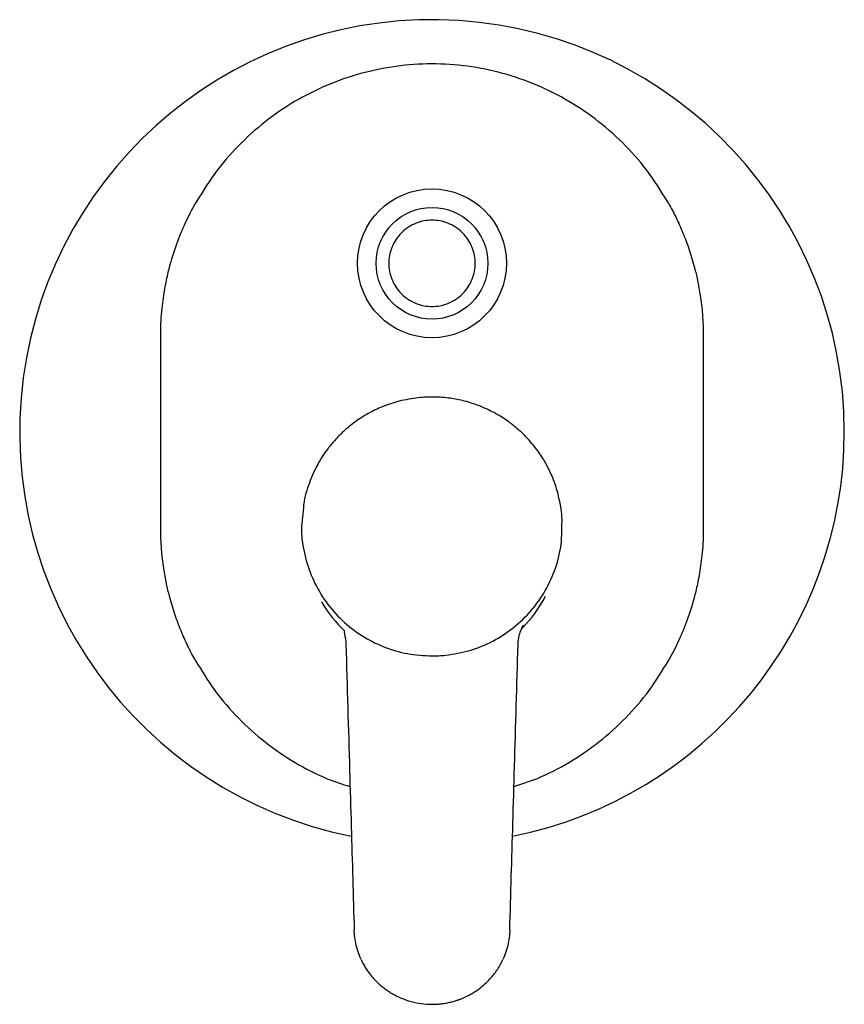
# Model space of a CAD drawing. Header units: millimetres. Extents: x 4090.438 to 4090.593, y 1719.911 to 1720.096.
import ezdxf

# ---------------------------------------------------------------- set-up
doc = ezdxf.new("R2010")
doc.units = ezdxf.units.MM
doc.layers.add('SANINDUSA', color=3, linetype='Continuous')

msp = doc.modelspace()

# ---------------------------------------------------------------- linework, layer by layer
at = {"layer": 'SANINDUSA'}
msp.add_line((4090.491457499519, 1720.004729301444), (4090.49113602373, 1720.001208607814), dxfattribs=at)
for radius in [0.01399999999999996, 0.0105]:
    msp.add_circle((4090.515636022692, 1720.050683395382), radius, dxfattribs=at)
for centre, radius, start, end in [((4090.515636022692, 1720.018983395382), 0.07750000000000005, 0, 258.7208373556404), ((4090.515636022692, 1720.018983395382), 0.07750000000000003, 281.2633118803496, 0), ((4090.525527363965, 1720.002178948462), 0.01455242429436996, 356.2024496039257, 10.78985109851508), ((4090.515636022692, 1719.998983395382), 0.0239387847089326, 209.8573974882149, 226.8994900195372), ((4090.515636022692, 1719.998983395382), 0.0239387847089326, 315.0454303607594, 333.0352370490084)]:
    msp.add_arc(centre, radius, start, end, dxfattribs=at)
for points, knots in [([(4090.560126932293, 1720.061914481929), (4090.558946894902, 1720.063843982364), (4090.556581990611, 1720.067710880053), (4090.552118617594, 1720.072866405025), (4090.547061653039, 1720.077421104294), (4090.541443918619, 1720.081256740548), (4090.535378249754, 1720.08431809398), (4090.5289667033, 1720.08653584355), (4090.522330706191, 1720.087877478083), (4090.515581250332, 1720.088327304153), (4090.508825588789, 1720.087857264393), (4090.502185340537, 1720.086486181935), (4090.49578074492, 1720.08425983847), (4090.489731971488, 1720.081205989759), (4090.484148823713, 1720.077365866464), (4090.479125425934, 1720.072821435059), (4090.47467383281, 1720.067692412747), (4090.472320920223, 1720.063839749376), (4090.471145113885, 1720.061914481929)], [0, 0, 0, 0, 0.06260785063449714, 0.1254719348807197, 0.1881930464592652, 0.2508061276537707, 0.3134129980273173, 0.3759506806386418, 0.4382483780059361, 0.5004847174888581, 0.5628408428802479, 0.6253355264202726, 0.6878382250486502, 0.7502069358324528, 0.8125691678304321, 0.87504445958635, 0.9375567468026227, 1, 1, 1, 1]), ([(4090.46463602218, 1720.036983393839), (4090.464647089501, 1720.037793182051), (4090.464668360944, 1720.039349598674), (4090.464830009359, 1720.041584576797), (4090.465057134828, 1720.043622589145), (4090.465335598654, 1720.045462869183), (4090.46564237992, 1720.04710605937), (4090.465959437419, 1720.048553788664), (4090.46655433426, 1720.050957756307), (4090.467577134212, 1720.054235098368), (4090.469208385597, 1720.058264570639), (4090.470515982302, 1720.060728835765), (4090.471145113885, 1720.061914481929)], [0, 0, 0, 0, 0.09328050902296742, 0.1792855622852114, 0.2580147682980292, 0.3294678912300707, 0.3936446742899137, 0.450544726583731, 0.500168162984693, 0.67889302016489, 0.8455039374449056, 1, 1, 1, 1]), ([(4090.560126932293, 1720.061914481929), (4090.560362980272, 1720.061484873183), (4090.560842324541, 1720.06061246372), (4090.561522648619, 1720.059257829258), (4090.562183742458, 1720.057843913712), (4090.562817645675, 1720.056368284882), (4090.56342083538, 1720.054831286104), (4090.563988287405, 1720.053232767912), (4090.56451527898, 1720.051573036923), (4090.565047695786, 1720.049669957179), (4090.565596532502, 1720.047347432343), (4090.566122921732, 1720.044423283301), (4090.56654580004, 1720.040904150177), (4090.56660449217, 1720.038353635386), (4090.566636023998, 1720.036983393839)], [0, 0, 0, 0, 0.05644333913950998, 0.1146198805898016, 0.1745298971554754, 0.236173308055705, 0.2995500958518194, 0.3646604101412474, 0.4315042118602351, 0.5000815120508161, 0.5922376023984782, 0.7062784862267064, 0.8422007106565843, 0.9999999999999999, 0.9999999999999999, 0.9999999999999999, 0.9999999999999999]), ([(4090.515636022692, 1720.058803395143), (4090.51613127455, 1720.058777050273), (4090.517151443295, 1720.058722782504), (4090.518664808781, 1720.058271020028), (4090.520120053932, 1720.057521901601), (4090.52141863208, 1720.056465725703), (4090.522473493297, 1720.055167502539), (4090.523227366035, 1720.05371216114), (4090.523662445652, 1720.052198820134), (4090.523801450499, 1720.050683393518), (4090.523662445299, 1720.049167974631), (4090.523227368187, 1720.047654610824), (4090.522473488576, 1720.04619936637), (4090.52141863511, 1720.044900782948), (4090.520120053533, 1720.043845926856), (4090.518664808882, 1720.043092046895), (4090.517151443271, 1720.042656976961), (4090.515636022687, 1720.042517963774), (4090.514120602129, 1720.042656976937), (4090.512607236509, 1720.043092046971), (4090.511151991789, 1720.043845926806), (4090.509853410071, 1720.044900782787), (4090.508798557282, 1720.046199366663), (4090.50804467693, 1720.047654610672), (4090.507609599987, 1720.04916797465), (4090.507470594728, 1720.050683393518), (4090.507609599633, 1720.052198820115), (4090.508044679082, 1720.053712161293), (4090.508798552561, 1720.055167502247), (4090.509853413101, 1720.056465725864), (4090.51115199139, 1720.057521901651), (4090.51260723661, 1720.058271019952), (4090.514120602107, 1720.058722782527), (4090.515140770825, 1720.05877705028), (4090.515636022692, 1720.058803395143)], [0, 0, 0, 0, 0.02912901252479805, 0.0600028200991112, 0.09216018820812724, 0.1249999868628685, 0.1578397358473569, 0.1899972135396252, 0.2208710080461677, 0.2500000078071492, 0.2791290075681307, 0.3100028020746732, 0.3421601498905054, 0.375000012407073, 0.4078398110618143, 0.4399971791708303, 0.4708709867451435, 0.4999999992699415, 0.5291290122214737, 0.5600028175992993, 0.5921601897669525, 0.6249999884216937, 0.6578398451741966, 0.6899971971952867, 0.7208709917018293, 0.7499999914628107, 0.7791289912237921, 0.8100027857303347, 0.8421602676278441, 0.8750000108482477, 0.907839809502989, 0.9399971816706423, 0.9708709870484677, 0.9999999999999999, 0.9999999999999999, 0.9999999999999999, 0.9999999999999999]), ([(4090.46463602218, 1720.000983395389), (4090.46463602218, 1720.00498252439), (4090.46463602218, 1720.012978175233), (4090.46463602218, 1720.024988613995), (4090.46463602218, 1720.032984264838), (4090.46463602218, 1720.036983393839)], [0, 0, 0, 0, 0.3334057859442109, 0.6665942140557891, 1, 1, 1, 1]), ([(4090.566636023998, 1720.036983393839), (4090.566636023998, 1720.032984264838), (4090.566636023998, 1720.024988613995), (4090.566636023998, 1720.012978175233), (4090.566636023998, 1720.00498252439), (4090.566636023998, 1720.000983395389)], [0, 0, 0, 0, 0.3334057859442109, 0.6665942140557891, 1, 1, 1, 1]), ([(4090.513066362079, 1720.02541055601), (4090.511850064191, 1720.025229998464), (4090.509543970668, 1720.024887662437), (4090.50639835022, 1720.023813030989), (4090.503732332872, 1720.022536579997), (4090.501343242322, 1720.021031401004), (4090.499302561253, 1720.019400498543), (4090.497530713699, 1720.017644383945), (4090.495790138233, 1720.015558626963), (4090.494019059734, 1720.012851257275), (4090.492495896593, 1720.009357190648), (4090.491604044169, 1720.006583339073), (4090.491477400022, 1720.004981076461), (4090.491457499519, 1720.004729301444)], [0, 0, 0, 0, 0.1140254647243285, 0.2161915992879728, 0.3075214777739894, 0.3884557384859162, 0.478438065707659, 0.5502210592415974, 0.6205532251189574, 0.7315036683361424, 0.850457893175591, 0.9765013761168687, 1, 1, 1, 1]), ([(4090.539822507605, 1720.004903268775), (4090.539659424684, 1720.005802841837), (4090.53932287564, 1720.007659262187), (4090.538258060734, 1720.010704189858), (4090.536681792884, 1720.013840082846), (4090.534874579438, 1720.016338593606), (4090.533310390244, 1720.01807870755), (4090.531940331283, 1720.019402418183), (4090.530179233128, 1720.020839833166), (4090.527897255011, 1720.022342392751), (4090.525037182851, 1720.023765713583), (4090.522017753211, 1720.024776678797), (4090.518994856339, 1720.025364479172), (4090.516102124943, 1720.025618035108), (4090.514103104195, 1720.025481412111), (4090.513066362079, 1720.02541055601)], [0, 0, 0, 0, 0.07372686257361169, 0.1521477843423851, 0.2600419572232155, 0.3566279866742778, 0.4003343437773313, 0.4489448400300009, 0.5102988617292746, 0.5835235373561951, 0.6688380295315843, 0.767096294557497, 0.8389205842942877, 0.9164601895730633, 1, 1, 1, 1]), ([(4090.471145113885, 1719.976052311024), (4090.47090849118, 1719.976482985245), (4090.470428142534, 1719.977357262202), (4090.469746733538, 1719.978714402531), (4090.469085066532, 1719.98013005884), (4090.468451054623, 1719.981606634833), (4090.467848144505, 1719.983143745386), (4090.467281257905, 1719.98474150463), (4090.466755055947, 1719.986399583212), (4090.466224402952, 1719.988297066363), (4090.465677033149, 1719.990612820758), (4090.465150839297, 1719.993531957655), (4090.464726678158, 1719.997054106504), (4090.464667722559, 1719.999609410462), (4090.46463602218, 1720.000983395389)], [0, 0, 0, 0, 0.05658268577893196, 0.1148639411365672, 0.1748438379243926, 0.2365221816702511, 0.2998991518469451, 0.3649747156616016, 0.4317489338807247, 0.5002217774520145, 0.5918767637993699, 0.7057272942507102, 0.8417697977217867, 1, 1, 1, 1]), ([(4090.49113602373, 1720.001208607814), (4090.4911250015, 1720.000772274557), (4090.491080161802, 1719.998810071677), (4090.491754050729, 1719.995316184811), (4090.493246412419, 1719.990943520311), (4090.495612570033, 1719.986930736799), (4090.498676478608, 1719.983435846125), (4090.502356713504, 1719.980572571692), (4090.506512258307, 1719.978466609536), (4090.5109928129, 1719.977115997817), (4090.514090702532, 1719.976947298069), (4090.51563602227, 1719.976863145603)], [0, 0, 0, 0, 0.03403863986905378, 0.1544454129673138, 0.2755913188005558, 0.3960529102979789, 0.5170712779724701, 0.6378020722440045, 0.758524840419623, 0.879544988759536, 1, 1, 1, 1]), ([(4090.518209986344, 1719.976997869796), (4090.519741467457, 1719.977243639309), (4090.522808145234, 1719.977735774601), (4090.52712061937, 1719.979548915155), (4090.531032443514, 1719.982079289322), (4090.534381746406, 1719.98530860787), (4090.537071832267, 1719.989109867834), (4090.538958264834, 1719.993341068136), (4090.540016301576, 1719.997442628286), (4090.540038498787, 1720.000098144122), (4090.540047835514, 1720.001215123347)], [0, 0, 0, 0, 0.1294009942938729, 0.2591159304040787, 0.3882298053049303, 0.5180797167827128, 0.647137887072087, 0.7769453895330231, 0.9061774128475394, 1, 1, 1, 1]), ([(4090.566636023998, 1720.000983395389), (4090.566624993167, 1720.000174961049), (4090.566603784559, 1719.998620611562), (4090.566442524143, 1719.996387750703), (4090.566215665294, 1719.994349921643), (4090.565937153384, 1719.992507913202), (4090.565629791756, 1719.990861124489), (4090.565311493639, 1719.989407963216), (4090.564715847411, 1719.987002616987), (4090.563693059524, 1719.983727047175), (4090.562063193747, 1719.979701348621), (4090.560756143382, 1719.977238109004), (4090.560126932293, 1719.976052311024)], [0, 0, 0, 0, 0.09312456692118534, 0.1790474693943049, 0.2577685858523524, 0.3292874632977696, 0.3936040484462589, 0.4507179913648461, 0.5006291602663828, 0.6790269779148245, 0.8454843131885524, 1, 1, 1, 1]), ([(4090.499232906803, 1719.981463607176), (4090.499208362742, 1719.981466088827), (4090.499150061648, 1719.981471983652), (4090.499142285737, 1719.981349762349), (4090.49915892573, 1719.981163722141), (4090.499208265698, 1719.98090882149), (4090.499293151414, 1719.980499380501), (4090.499413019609, 1719.979860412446), (4090.499445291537, 1719.979316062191), (4090.499461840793, 1719.979036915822)], [0, 0, 0, 0, 0.09736837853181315, 0.2312853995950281, 0.3511094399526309, 0.4617007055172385, 0.5675399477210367, 0.7782316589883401, 1, 1, 1, 1]), ([(4090.531810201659, 1719.979036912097), (4090.531861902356, 1719.979611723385), (4090.531953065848, 1719.980625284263), (4090.532343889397, 1719.981730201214), (4090.532597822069, 1719.982300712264), (4090.532718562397, 1719.982553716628), (4090.53276491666, 1719.982658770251), (4090.532748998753, 1719.98265486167), (4090.532744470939, 1719.982653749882)], [0, 0, 0, 0, 0.3696093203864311, 0.6517296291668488, 0.7653924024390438, 0.8669290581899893, 0.9621482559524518, 1, 1, 1, 1]), ([(4090.499461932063, 1719.979035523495), (4090.499689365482, 1719.971135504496), (4090.50001879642, 1719.959692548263), (4090.500538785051, 1719.941761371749), (4090.500830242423, 1719.931731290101), (4090.501017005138, 1719.925305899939)], [0, 0, 0, 0, 0.4405794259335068, 0.6381669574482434, 1, 1, 1, 1]), ([(4090.530255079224, 1719.925305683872), (4090.530450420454, 1719.932028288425), (4090.530748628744, 1719.942291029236), (4090.531267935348, 1719.960200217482), (4090.53158997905, 1719.971388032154), (4090.53181011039, 1719.979035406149)], [0, 0, 0, 0, 0.3753661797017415, 0.573034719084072, 1, 1, 1, 1]), ([(4090.471145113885, 1719.976052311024), (4090.472325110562, 1719.974122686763), (4090.474689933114, 1719.97025554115), (4090.47915391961, 1719.965101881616), (4090.484208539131, 1719.960540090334), (4090.489835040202, 1719.956730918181), (4090.495202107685, 1719.95391965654), (4090.498794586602, 1719.952768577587), (4090.500233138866, 1719.952307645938)], [0, 0, 0, 0, 0.1762476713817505, 0.3532166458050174, 0.5297831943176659, 0.7060456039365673, 0.8822905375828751, 1, 1, 1, 1]), ([(4090.51563602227, 1719.976863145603), (4090.516064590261, 1719.976868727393), (4090.516924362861, 1719.976879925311), (4090.517780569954, 1719.976958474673), (4090.518209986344, 1719.976997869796)], [0, 0, 0, 0, 0.4984666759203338, 1, 1, 1, 1]), ([(4090.531039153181, 1719.952316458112), (4090.532518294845, 1719.952793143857), (4090.536141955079, 1719.953960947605), (4090.541533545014, 1719.95678048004), (4090.547124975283, 1719.960595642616), (4090.552146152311, 1719.965146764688), (4090.556598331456, 1719.97027402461), (4090.5589511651, 1719.974126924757), (4090.560126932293, 1719.976052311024)], [0, 0, 0, 0, 0.1211153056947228, 0.2967131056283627, 0.4722925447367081, 0.6481903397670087, 0.8241923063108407, 1, 1, 1, 1]), ([(4090.50108412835, 1719.924253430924), (4090.501068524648, 1719.924428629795), (4090.501039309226, 1719.924756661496), (4090.501023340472, 1719.925102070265), (4090.501017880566, 1719.925276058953), (4090.501017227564, 1719.925298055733), (4090.501017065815, 1719.925303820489), (4090.501017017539, 1719.92530539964), (4090.501017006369, 1719.925305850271), (4090.501017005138, 1719.925305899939)], [0, 0, 0, 0, 0.5000250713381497, 0.9362165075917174, 0.9834140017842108, 0.9955314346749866, 0.9987229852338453, 0.9998592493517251, 1, 1, 1, 1]), ([(4090.502300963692, 1719.91979847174), (4090.502100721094, 1719.920274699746), (4090.501685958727, 1719.921261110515), (4090.50128391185, 1719.922758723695), (4090.501147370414, 1719.923780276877), (4090.50108412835, 1719.924253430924)], [0, 0, 0, 0, 0.3338221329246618, 0.6914455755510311, 0.9999999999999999, 0.9999999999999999, 0.9999999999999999, 0.9999999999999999]), ([(4090.530187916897, 1719.924253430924), (4090.530122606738, 1719.923767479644), (4090.529985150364, 1719.922744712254), (4090.529580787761, 1719.921248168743), (4090.529170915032, 1719.920273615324), (4090.528971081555, 1719.91979847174)], [0, 0, 0, 0, 0.3168903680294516, 0.666949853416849, 1, 1, 1, 1]), ([(4090.530255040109, 1719.925305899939), (4090.53025503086, 1719.925305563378), (4090.530255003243, 1719.925304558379), (4090.530254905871, 1719.925301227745), (4090.530254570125, 1719.925289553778), (4090.530253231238, 1719.925245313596), (4090.530247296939, 1719.925072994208), (4090.530230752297, 1719.924733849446), (4090.530203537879, 1719.924428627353), (4090.530187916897, 1719.924253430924)], [0, 0, 0, 0, 0.000960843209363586, 0.002869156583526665, 0.009519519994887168, 0.03417389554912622, 0.1289058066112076, 0.4999949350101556, 1, 1, 1, 1]), ([(4090.502300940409, 1719.919798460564), (4090.502498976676, 1719.919396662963), (4090.502896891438, 1719.918589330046), (4090.503644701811, 1719.917448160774), (4090.50437080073, 1719.916529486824), (4090.505047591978, 1719.91579634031), (4090.505621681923, 1719.915238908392), (4090.506235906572, 1719.914706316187), (4090.506896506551, 1719.914194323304), (4090.50760160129, 1719.913710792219), (4090.508450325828, 1719.913200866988), (4090.509421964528, 1719.912706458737), (4090.510446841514, 1719.912286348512), (4090.511814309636, 1719.911836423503), (4090.5135042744, 1719.911470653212), (4090.515197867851, 1719.911352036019), (4090.51642417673, 1719.911382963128), (4090.517252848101, 1719.911449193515), (4090.5181034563, 1719.911565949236), (4090.518970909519, 1719.911736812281), (4090.519765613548, 1719.911943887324), (4090.520556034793, 1719.912195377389), (4090.521385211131, 1719.912508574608), (4090.522258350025, 1719.912907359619), (4090.523026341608, 1719.913322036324), (4090.523877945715, 1719.913841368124), (4090.524815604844, 1719.914510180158), (4090.525851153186, 1719.915408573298), (4090.526933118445, 1719.916541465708), (4090.528036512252, 1719.917971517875), (4090.528658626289, 1719.91918762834), (4090.528971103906, 1719.919798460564)], [0, 0, 0, 0, 0.04104841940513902, 0.08247869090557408, 0.1252228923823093, 0.1485742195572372, 0.1739942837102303, 0.1984542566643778, 0.2227638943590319, 0.2500083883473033, 0.2758872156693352, 0.3120362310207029, 0.3476971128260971, 0.3744898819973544, 0.4396200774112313, 0.4992840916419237, 0.5226599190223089, 0.54701874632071, 0.5721047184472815, 0.5979923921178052, 0.6247804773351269, 0.6445683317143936, 0.671463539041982, 0.703565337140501, 0.7303089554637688, 0.7498666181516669, 0.7935701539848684, 0.834654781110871, 0.8748608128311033, 0.9371446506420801, 1, 1, 1, 1])]:
    msp.add_open_spline(points, degree=3, knots=knots, dxfattribs=at)

doc.saveas('drawing.dxf')
